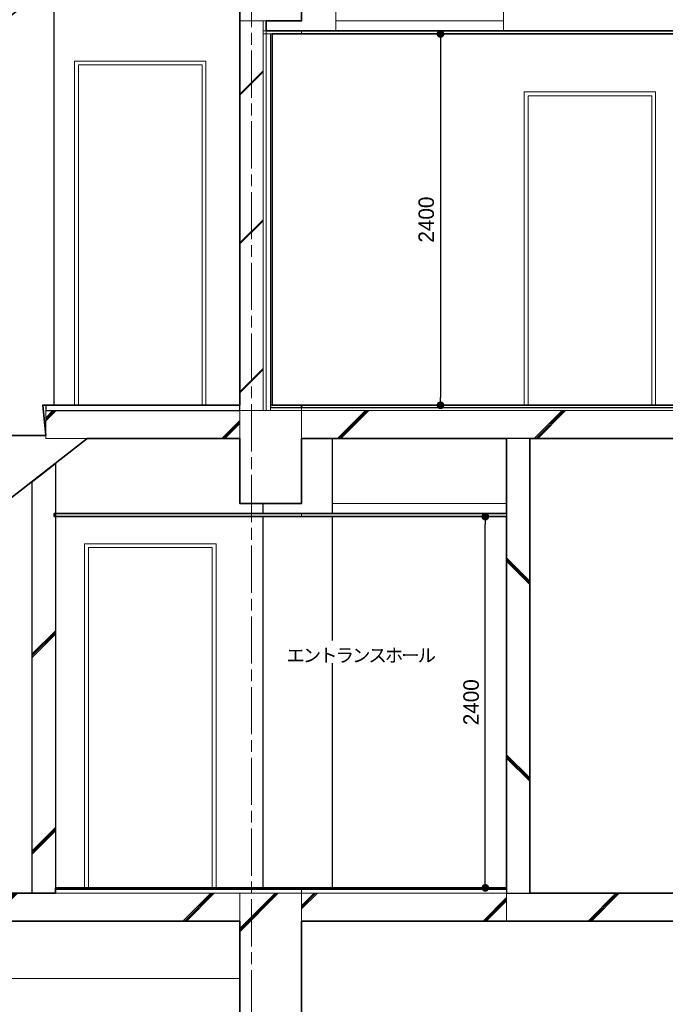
# Model space of a CAD drawing. Header units: millimetres. Extents: x -38341 to 3709, y -10682 to 48718.
# Tile 4 of 118: x -29051 to -24875, y -718 to 5647. Entities that reach past the tile are written whole.
import ezdxf

# ---------------------------------------------------------------- set-up
doc = ezdxf.new("R2010")
doc.units = ezdxf.units.MM
doc.header["$LTSCALE"] = 50
doc.header["$PDMODE"] = 1
doc.header["$PDSIZE"] = -2
doc.linetypes.add('ISO-08 一点鎖線', pattern=[9.144, 6.096, -0.762, 1.524, -0.762])
doc.layers.add('00ライン-グリッド-線', color=13, linetype='ISO-08 一点鎖線', lineweight=5, true_color=0xff5454)
for name, color, linetype, lineweight in [('02モデリング-01スペース-2名前', 7, 'Continuous', 5), ('02モデリング-02基礎-基礎梁', 7, 'Continuous', 18), ('02モデリング-02基礎-基礎梁_ハッチング', 7, 'Continuous', 5), ('02モデリング-03スラブ', 7, 'Continuous', 5), ('02モデリング-03スラブ-仕上げ', 7, 'Continuous', 5), ('02モデリング-03スラブ-仕上げ_ハッチング', 7, 'Continuous', 5), ('02モデリング-03スラブ_ハッチング', 7, 'Continuous', 5), ('02モデリング-04壁-内部', 7, 'Continuous', 5), ('02モデリング-04壁-外部', 7, 'Continuous', 5), ('02モデリング-04壁-外部_ハッチング', 7, 'Continuous', 5), ('02モデリング-05天井', 7, 'Continuous', 5), ('02モデリング-05天井_ハッチング', 7, 'Continuous', 5), ('02モデリング-07建具-鋼製', 7, 'Continuous', 5), ('02モデリング-08階段', 7, 'Continuous', 25), ('02モデリング-08階段_ハッチング', 7, 'Continuous', 5), ('02モデリング-10梁', 7, 'Continuous', 18), ('02モデリング-10梁_ハッチング', 7, 'Continuous', 5), ('02モデリング-11柱', 7, 'Continuous', 25), ('03構成要素-2壁-PB', 7, 'Continuous', 5), ('03構成要素-2壁-PB_ハッチング', 7, 'Continuous', 5), ('一般', 7, 'Continuous', 5), ('一般_ハッチング', 7, 'Continuous', 5), ('寸法', 7, 'Continuous', 5), ('断面スタイル', 7, 'Continuous', 35)]:
    doc.layers.add(name, color=color, linetype=linetype, lineweight=lineweight)
doc.styles.add('PT Sans Narrow', font='PTSans.ttc')
doc.styles.get("Standard").update_dxf_attribs({"font": 'txt', "bigfont": 'BIGFONT.SHX'})
doc.dimstyles.new('hiro2', dxfattribs={"dimtxt": 99.953704, "dimasz": 49.996948, "dimexe": 0, "dimexo": 75, "dimgap": 40, "dimtad": 1, "dimdsep": 46, "dimlunit": 6, "dimtxsty": 'PT Sans Narrow', "dimblk": 'DOT', "dimblk1": 'DOT', "dimblk2": 'DOT', "dimcen": 0, "dimazin": 0, "dimtfac": 0.8, "dimtix": 1, "dimtmove": 0, "dimatfit": 0, "dimldrblk": 'VW_FILLEDARROW', "dimfxl": 1, "dimfrac": 2, "dimtolj": 1, "dimarcsym": 0})

# ---------------------------------------------------------------- blocks, each defined once
blk = doc.blocks.new('Section-3')
at = {"layer": '02モデリング-02基礎-基礎梁', "color": 7, "linetype": 'Continuous', "lineweight": 18, "transparency": 33554687}
blk.add_line((-13535, -550), (-9235, -550), dxfattribs=at)
at = {"layer": '02モデリング-03スラブ', "color": 7, "linetype": 'Continuous', "lineweight": 5, "transparency": 33554687, "flags": 128}
blk.add_lwpolyline([(-8835.6, 0), (-8835.6, -180), (-8835, -180), (-8835, 0)], dxfattribs=at)
at = {"layer": '02モデリング-04壁-内部', "color": 7, "linetype": 'Continuous', "lineweight": 25, "transparency": 33554687}
blk.add_line((-10435, 3155), (-10435, 5894.6), dxfattribs=at)
at = {"layer": '02モデリング-04壁-外部', "color": 7, "linetype": 'Continuous', "lineweight": 5, "transparency": 33554687}
for p, q in [((-8615, 5575), (-8615, 6060)), ((-7530, 5575), (-7530, 6060)), ((-8271.7, 2435), (-7510, 2435))]:
    blk.add_line(p, q, dxfattribs=at)
at = {"layer": '02モデリング-04壁-外部', "color": 7, "linetype": 'Continuous', "lineweight": 25, "transparency": 33554687}
for p, q in [((-7360, 0), (-7360, 2940)), ((-9085, 2455), (-9085, 2520)), ((-9085, 35), (-9085, 2435))]:
    blk.add_line(p, q, dxfattribs=at)
at = {"layer": '02モデリング-07建具-鋼製', "color": 7, "linetype": 'Continuous', "lineweight": 5, "transparency": 33554687, "flags": 128}
for points in [[(-10304.2, 3155), (-10304.2, 5380), (-9454.2, 5380), (-9454.2, 3155)], [(-10279.2, 3155), (-10279.2, 5355), (-9479.2, 5355), (-9479.2, 3155)], [(-7396, 3155), (-7396, 5180), (-6546, 5180), (-6546, 3155)], [(-7371, 3155), (-7371, 5155), (-6571, 5155), (-6571, 3155)], [(-10238.6, 35), (-10238.6, 2260), (-9388.6, 2260), (-9388.6, 35)], [(-10213.6, 35), (-10213.6, 2235), (-9413.6, 2235), (-9413.6, 35)]]:
    blk.add_lwpolyline(points, dxfattribs=at)
at = {"layer": '02モデリング-10梁', "color": 7, "linetype": 'Continuous', "lineweight": 18, "transparency": 33554687}
for p, q in [((-8615, 5640), (-7530, 5640)), ((-8635, 2520), (-7510, 2520))]:
    blk.add_line(p, q, dxfattribs=at)
at = {"layer": '02モデリング-11柱', "color": 7, "linetype": 'Continuous', "lineweight": 25, "transparency": 33554687}
for p, q in [((-8635, 2455), (-8635, 2940)), ((-8635, 35), (-8635, 2435))]:
    blk.add_line(p, q, dxfattribs=at)
blk = doc.blocks.new('Section-4')
at = {"color": 255, "linetype": 'Continuous', "lineweight": 5}
for points, layer in [([(-8835, 0), (-8835, -1400), (-9235, -1400), (-9235, 0)], '02モデリング-02基礎-基礎梁_ハッチング'), ([(-9235, 3120), (-9235, 2520), (-8835, 2520), (-8835, 3120)], '02モデリング-10梁_ハッチング')]:
    blk.add_wipeout(points, dxfattribs=at).dxf.layer = layer
at = {"color": 255, "linetype": 'Continuous', "lineweight": 5, "transparency": 33554687}
for points, layer in [([(-7510, -180), (-7480.8, -180), (-7032.6, -180), (-6612.7, -180), (-2385.5, -180), (-2385.5, 0), (-6612.7, 0), (-7032.6, 0), (-7480.8, 0), (-7510, 0)], '02モデリング-03スラブ_ハッチング'), ([(-4995, 5555), (-5173.3, 5555), (-8835, 5555), (-8835, 5575), (-5173.3, 5575), (-4995, 5575)], '02モデリング-05天井_ハッチング'), ([(-10223, 6060), (-12223, 4500), (-12240, 4500), (-12240, 4715), (-12260, 4910), (-11990, 4910), (-12010, 5105), (-11740, 5105), (-11760, 5300), (-11490, 5300), (-11510, 5495), (-11240, 5495), (-11260, 5690), (-10990, 5690), (-11010, 5885), (-10740, 5885), (-10760, 6080), (-10490, 6080), (-10510, 6275), (-10490, 6275), (-10490, 6060)], '02モデリング-08階段_ハッチング'), ([(-10223, 2940), (-12223, 1380), (-12240, 1380), (-12240, 1595), (-12260, 1790), (-11990, 1790), (-12010, 1985), (-11740, 1985), (-11760, 2180), (-11490, 2180), (-11510, 2375), (-11240, 2375), (-11260, 2570), (-10990, 2570), (-11010, 2765), (-10740, 2765), (-10760, 2960), (-10490, 2960), (-10510, 3155), (-10490, 3155), (-10490, 2940)], '02モデリング-08階段_ハッチング')]:
    blk.add_wipeout(points, dxfattribs=at).dxf.layer = layer
at = {"layer": '02モデリング-02基礎-基礎梁_ハッチング', "linetype": 'Continuous', "lineweight": 5}
h = blk.add_hatch(dxfattribs=at)
h.set_pattern_fill('鉄筋コンクリート [CN] HF-スラブ', style=0, pattern_type=2)
h.set_pattern_definition([(45, (-9026.05, -713.3), (-621.7, 650.7), []), (45, (-9020.9, -719.4), (-621.8, 650.7), []), (45, (-9017.1, -726.5), (-621.8, 650.7), [])])
h.paths.add_polyline_path([(-8835, 0), (-8835, -1400), (-9235, -1400), (-9235, 0)])
at = {"layer": '02モデリング-03スラブ_ハッチング', "linetype": 'Continuous', "lineweight": 5, "transparency": 33554687}
h = blk.add_hatch(dxfattribs=at)
h.set_pattern_fill('鉄筋コンクリート [CN] HF-スラブ', style=0, pattern_type=2)
h.set_pattern_definition([(45, (-4938.8, -103.3), (-621.74, 650.72), []), (45, (-4933.6, -109.4), (-621.8, 650.67), []), (45, (-4929.85, -116.5), (-621.8, 650.67), [])])
h.paths.add_polyline_path([(-7510, -180), (-7480.8, -180), (-7032.6, -180), (-6612.7, -180), (-2385.5, -180), (-2385.5, 0), (-6612.7, 0), (-7032.6, 0), (-7480.8, 0), (-7510, 0)])
at = {"layer": '02モデリング-10梁_ハッチング', "linetype": 'Continuous', "lineweight": 5}
h = blk.add_hatch(dxfattribs=at)
h.set_pattern_fill('鉄筋コンクリート [CN] HF-スラブ', style=0, pattern_type=2)
h.set_pattern_definition([(45, (-9026.05, 2806.7), (-621.7, 650.7), []), (45, (-9020.9, 2800.6), (-621.8, 650.7), []), (45, (-9017.1, 2793.5), (-621.8, 650.7), [])])
h.paths.add_polyline_path([(-9235, 3120), (-9235, 2520), (-8835, 2520), (-8835, 3120)])
at = {"color": 255, "linetype": 'Continuous', "lineweight": 5, "transparency": 33554687}
for points in [[(-10490, 2940), (-9235, 2940), (-9235, 3120), (-10490, 3120)], [(-13535, 0), (-13535, -180), (-9235, -180), (-9235, 0)], [(-8835.5, -180), (-8835, -180), (-8835, 0), (-8835.5, 0)]]:
    blk.add_wipeout(points, dxfattribs=at).dxf.layer = '02モデリング-03スラブ_ハッチング'
at = {"layer": '02モデリング-03スラブ_ハッチング', "linetype": 'Continuous', "lineweight": 5, "transparency": 33554687}
h = blk.add_hatch(dxfattribs=at)
h.set_pattern_fill('鉄筋コンクリート [CN] HF-スラブ', style=0, pattern_type=2)
h.set_pattern_definition([(45, (-9853.55, 3016.7), (-621.7, 650.7), []), (45, (-9848.4, 3010.6), (-621.8, 650.7), []), (45, (-9844.6, 3003.5), (-621.8, 650.7), [])])
h.paths.add_polyline_path([(-10490, 2940), (-9235, 2940), (-9235, 3120), (-10490, 3120)])
h = blk.add_hatch(dxfattribs=at)
h.set_pattern_fill('鉄筋コンクリート [CN] HF-スラブ', style=0, pattern_type=2)
h.set_pattern_definition([(45, (-11376.05, -103.3), (-621.74, 650.72), []), (45, (-11370.9, -109.4), (-621.8, 650.67), []), (45, (-11367.1, -116.5), (-621.8, 650.67), [])])
h.paths.add_polyline_path([(-13535, 0), (-13535, -180), (-9235, -180), (-9235, 0)])
h = blk.add_hatch(dxfattribs=at)
h.set_pattern_fill('鉄筋コンクリート [CN] HF-スラブ', style=0, pattern_type=2)
h.set_pattern_definition([(45, (-8826.3, -103.3), (-621.7, 650.7), []), (45, (-8821.1, -109.4), (-621.8, 650.7), []), (45, (-8817.4, -116.5), (-621.8, 650.7), [])])
h.paths.add_polyline_path([(-8835.5, -180), (-8835, -180), (-8835, 0), (-8835.5, 0)])
at = {"color": 255, "linetype": 'Continuous', "lineweight": 5, "transparency": 33554687}
for points in [[(-10490, 3120), (-9235, 3120), (-9235, 3155), (-10490, 3155)], [(-8835, -180), (-7715, -180), (-7510, -180), (-7510, 0), (-7715, 0), (-8835, 0)]]:
    blk.add_wipeout(points, dxfattribs=at).dxf.layer = '02モデリング-03スラブ_ハッチング'
at = {"layer": '02モデリング-03スラブ_ハッチング', "linetype": 'Continuous', "lineweight": 5, "transparency": 33554687}
h = blk.add_hatch(dxfattribs=at)
h.set_pattern_fill('鉄筋コンクリート [CN] HF-スラブ', style=0, pattern_type=2)
h.set_pattern_definition([(45, (-8163.55, -103.3), (-621.7, 650.7), []), (45, (-8158.4, -109.4), (-621.8, 650.7), []), (45, (-8154.6, -116.5), (-621.8, 650.7), [])])
h.paths.add_polyline_path([(-8835, -180), (-7715, -180), (-7510, -180), (-7510, 0), (-7715, 0), (-8835, 0)])
at = {"color": 255, "linetype": 'Continuous', "lineweight": 5, "transparency": 33554687}
blk.add_wipeout([(-7510, 0), (-8271.7, 0), (-8835, 0), (-8835, 25), (-8271.7, 25), (-7510, 25)], dxfattribs=at).dxf.layer = '02モデリング-03スラブ-仕上げ_ハッチング'
blk.add_wipeout([(-8835, 0), (-8888.8, 0), (-9022.6, 0), (-10427.5, 0), (-10427.5, 25), (-8888.8, 25), (-8835, 25)], dxfattribs=at).dxf.layer = '02モデリング-03スラブ-仕上げ_ハッチング'
blk.add_wipeout([(-7510, 25), (-8271.7, 25), (-8835, 25), (-8835, 35), (-8271.7, 35), (-7510, 35)], dxfattribs=at).dxf.layer = '02モデリング-03スラブ-仕上げ_ハッチング'
for points, layer in [([(-8835, 25), (-8888.8, 25), (-9022.6, 25), (-10427.5, 25), (-10427.5, 35), (-8888.8, 35), (-8835, 35)], '02モデリング-03スラブ-仕上げ_ハッチング'), ([(-7510, 2940), (-7510, 0), (-7360, 0), (-7360, 2940)], '02モデリング-04壁-外部_ハッチング')]:
    blk.add_wipeout(points, dxfattribs=at).dxf.layer = layer
at = {"layer": '02モデリング-04壁-外部_ハッチング', "linetype": 'Continuous', "lineweight": 5, "transparency": 33554687}
h = blk.add_hatch(dxfattribs=at)
h.set_pattern_fill('鉄筋コンクリート [CN] HF-スラブ', angle=90, style=0, pattern_type=2)
h.set_pattern_definition([(135, (-7421.7, 1478.95), (-650.7, -621.74), []), (135, (-7415.6, 1484.1), (-650.67, -621.8), []), (135, (-7408.5, 1487.9), (-650.67, -621.8), [])])
h.paths.add_polyline_path([(-7510, 2940), (-7510, 0), (-7360, 0), (-7360, 2940)])
at = {"color": 255, "linetype": 'Continuous', "lineweight": 5, "transparency": 33554687}
for points, layer in [([(-4300, 2940), (-4811.5, 2940), (-5089.8, 2940), (-8835.2, 2940), (-8835.2, 3120), (-5089.8, 3120), (-4811.5, 3120), (-4300, 3120)], '02モデリング-03スラブ_ハッチング'), ([(-8271.7, 2435), (-8835, 2435), (-8835, 2455), (-8271.7, 2455), (-7510, 2455), (-7510, 2435)], '02モデリング-05天井_ハッチング')]:
    blk.add_wipeout(points, dxfattribs=at).dxf.layer = layer
at = {"layer": '02モデリング-03スラブ_ハッチング', "linetype": 'Continuous', "lineweight": 5, "transparency": 33554687}
h = blk.add_hatch(dxfattribs=at)
h.set_pattern_fill('鉄筋コンクリート [CN] HF-スラブ', style=0, pattern_type=2)
h.set_pattern_definition([(45, (-6558.6, 3016.7), (-621.74, 650.72), []), (45, (-6553.5, 3010.6), (-621.8, 650.67), []), (45, (-6549.7, 3003.5), (-621.8, 650.67), [])])
h.paths.add_polyline_path([(-4300, 2940), (-4811.5, 2940), (-5089.8, 2940), (-8835.2, 2940), (-8835.2, 3120), (-5089.8, 3120), (-4811.5, 3120), (-4300, 3120)])
at = {"color": 255, "linetype": 'Continuous', "lineweight": 5, "transparency": 33554687}
blk.add_wipeout([(-8835, 2435), (-8888.8, 2435), (-9022.6, 2435), (-10435, 2435), (-10435, 2455), (-9022.6, 2455), (-8888.8, 2455), (-8835, 2455)], dxfattribs=at).dxf.layer = '02モデリング-05天井_ハッチング'
for points, layer in [([(-8835, 3120), (-5169.2, 3120), (-4982.5, 3120), (-4982.5, 3140), (-5169.2, 3140), (-8835, 3140)], '02モデリング-03スラブ-仕上げ_ハッチング'), ([(-10577.5, 0), (-10577.5, 2662.9), (-10427.5, 2779.9), (-10427.5, 0)], '02モデリング-04壁-外部_ハッチング')]:
    blk.add_wipeout(points, dxfattribs=at).dxf.layer = layer
at = {"layer": '02モデリング-04壁-外部_ハッチング', "linetype": 'Continuous', "lineweight": 5, "transparency": 33554687}
h = blk.add_hatch(dxfattribs=at)
h.set_pattern_fill('鉄筋コンクリート [CN] HF-スラブ', style=0, pattern_type=2)
h.set_pattern_definition([(45, (8.95, -13.3), (-621.74, 650.724), []), (45, (14.1, -19.4), (-621.794, 650.67), []), (45, (17.9, -26.5), (-621.794, 650.67), [])])
h.paths.add_polyline_path([(-10577.5, 0), (-10577.5, 2662.9), (-10427.5, 2779.9), (-10427.5, 0)])
at = {"color": 255, "linetype": 'Continuous', "lineweight": 5, "transparency": 33554687}
blk.add_wipeout([(-9037.5, 3120), (-8835, 3120), (-8835, 3140), (-9037.5, 3140)], dxfattribs=at).dxf.layer = '02モデリング-03スラブ-仕上げ_ハッチング'
blk.add_wipeout([(-8835, 3140), (-5169.2, 3140), (-4982.5, 3140), (-4982.5, 3155), (-5169.2, 3155), (-8835, 3155)], dxfattribs=at).dxf.layer = '02モデリング-03スラブ-仕上げ_ハッチング'
blk.add_wipeout([(-9037.5, 3140), (-8835, 3140), (-8835, 3155), (-9037.5, 3155)], dxfattribs=at).dxf.layer = '02モデリング-03スラブ-仕上げ_ハッチング'
blk.add_wipeout([(-9037.5, 3155), (-9037.5, 5555), (-9025, 5555), (-9025, 3155)], dxfattribs=at).dxf.layer = '03構成要素-2壁-PB_ハッチング'
blk.add_wipeout([(-9065, 3120), (-9065, 5555), (-9037.5, 5555), (-9037.5, 3120)], dxfattribs=at).dxf.layer = '02モデリング-04壁-外部_ハッチング'
blk.add_wipeout([(-9085, 3120), (-9085, 5640), (-9065, 5640), (-9065, 3120)], dxfattribs=at).dxf.layer = '02モデリング-04壁-外部_ハッチング'
blk.add_wipeout([(-9085, 3120), (-9085, 5640), (-9235, 5640), (-9235, 3120)], dxfattribs=at).dxf.layer = '02モデリング-04壁-外部_ハッチング'
at = {"layer": '02モデリング-04壁-外部_ハッチング', "linetype": 'Continuous', "lineweight": 5, "transparency": 33554687}
h = blk.add_hatch(dxfattribs=at)
h.set_pattern_fill('鉄筋コンクリート [CN] HF-壁用', angle=90, style=0, pattern_type=2)
h.set_pattern_definition([(45, (-9123.7, 4412.87), (-21689, -20726.47), []), (45, (-9124.64, 4415.36), (-21689, -20726.47), []), (45, (-9126.2, 4416.9), (-21689, -20726.47), [])])
h.paths.add_polyline_path([(-9085, 3120), (-9085, 5640), (-9235, 5640), (-9235, 3120)])
at = {"color": 255, "linetype": 'Continuous', "lineweight": 5, "transparency": 33554687}
blk.add_wipeout([(-8835, 5555), (-9085, 5555), (-9085, 5575), (-8835, 5575)], dxfattribs=at).dxf.layer = '02モデリング-05天井_ハッチング'
at = {"color": 255, "linetype": 'Continuous', "lineweight": 5}
blk.add_wipeout([(-9235, 6240), (-9235, 5640), (-8835, 5640), (-8835, 6240)], dxfattribs=at).dxf.layer = '02モデリング-10梁_ハッチング'
at = {"layer": '02モデリング-10梁_ハッチング', "linetype": 'Continuous', "lineweight": 5}
h = blk.add_hatch(dxfattribs=at)
h.set_pattern_fill('鉄筋コンクリート [CN] HF-スラブ', style=0, pattern_type=2)
h.set_pattern_definition([(45, (-9026.05, 5926.7), (-621.7, 650.7), []), (45, (-9020.9, 5920.6), (-621.8, 650.7), []), (45, (-9017.1, 5913.5), (-621.8, 650.7), [])])
h.paths.add_polyline_path([(-9235, 6240), (-9235, 5640), (-8835, 5640), (-8835, 6240)])
blk = doc.blocks.new('Section-5')
at = {"layer": '02モデリング-02基礎-基礎梁', "color": 7, "linetype": 'Continuous', "lineweight": 18, "transparency": 33554687}
for p, q in [((-9235, -1400), (-9235, 0)), ((-9235, 0), (-8835, 0)), ((-8835, 0), (-8835, -1400))]:
    blk.add_line(p, q, dxfattribs=at)
at = {"layer": '02モデリング-03スラブ', "color": 7, "linetype": 'Continuous', "lineweight": 25, "transparency": 33554687}
for p, q in [((-9235, 3155), (-10490, 3155)), ((-10490, 3155), (-10490, 3120)), ((-10490, 3120), (-9235, 3120)), ((-9235, 3120), (-9235, 3155))]:
    blk.add_line(p, q, dxfattribs=at)
at = {"layer": '02モデリング-03スラブ', "color": 7, "linetype": 'Continuous', "lineweight": 5, "transparency": 33554687}
for p, q in [((-9235, 3120), (-10490, 3120)), ((-10490, 3120), (-10490, 2940)), ((-9235, 2940), (-9235, 3120)), ((-8835.2, 2940), (-8835.2, 3120)), ((-8835.2, 3120), (-5089.8, 3120)), ((-10490, 2940), (-9235, 2940)), ((-5089.8, 2940), (-8835.2, 2940)), ((-9235, 0), (-13535, 0)), ((-9235, -180), (-9235, 0)), ((-8835, 0), (-8835.5, 0)), ((-8835.5, 0), (-8835.5, -180)), ((-8835, -180), (-8835, 0)), ((-7715, 0), (-8835, 0)), ((-8835, 0), (-8835, -180)), ((-7510, 0), (-7715, 0)), ((-7480.8, 0), (-7510, 0)), ((-7510, 0), (-7510, -180)), ((-7510, -180), (-7510, 0)), ((-7032.6, 0), (-7480.8, 0)), ((-6612.7, 0), (-7032.6, 0)), ((-2385.5, 0), (-6612.7, 0)), ((-13535, -180), (-9235, -180)), ((-8835.5, -180), (-8835, -180)), ((-8835, -180), (-7715, -180)), ((-7715, -180), (-7510, -180)), ((-7510, -180), (-7480.8, -180)), ((-7480.8, -180), (-7032.6, -180)), ((-7032.6, -180), (-6612.7, -180)), ((-6612.7, -180), (-2385.5, -180))]:
    blk.add_line(p, q, dxfattribs=at)
at = {"layer": '02モデリング-03スラブ-仕上げ', "color": 7, "linetype": 'Continuous', "lineweight": 25, "transparency": 33554687}
for p, q in [((-8835, 3155), (-9037.5, 3155)), ((-9037.5, 3155), (-9037.5, 3140)), ((-9037.5, 3140), (-8835, 3140)), ((-5169.2, 3155), (-8835, 3155)), ((-8835, 3155), (-8835, 3140)), ((-8835, 3140), (-8835, 3155)), ((-8835, 3140), (-5169.2, 3140)), ((-10427.5, 25), (-10427.5, 35)), ((-10427.5, 35), (-8888.8, 35)), ((-9022.6, 25), (-10427.5, 25)), ((-8888.8, 25), (-9022.6, 25)), ((-8888.8, 35), (-8835, 35)), ((-8835, 25), (-8888.8, 25)), ((-8835, 25), (-8835, 35)), ((-8835, 35), (-8271.7, 35)), ((-8835, 35), (-8835, 25)), ((-8271.7, 25), (-8835, 25)), ((-8271.7, 35), (-7510, 35)), ((-7510, 25), (-8271.7, 25)), ((-7510, 35), (-7510, 25))]:
    blk.add_line(p, q, dxfattribs=at)
at = {"layer": '02モデリング-03スラブ-仕上げ', "color": 7, "linetype": 'Continuous', "lineweight": 18, "transparency": 33554687}
for p, q in [((-8835, 3140), (-9037.5, 3140)), ((-9037.5, 3140), (-9037.5, 3120)), ((-9037.5, 3120), (-8835, 3120)), ((-5169.2, 3140), (-8835, 3140)), ((-8835, 3140), (-8835, 3120)), ((-8835, 3120), (-8835, 3140)), ((-8835, 3120), (-5169.2, 3120)), ((-10427.5, 0), (-10427.5, 25)), ((-10427.5, 25), (-8888.8, 25)), ((-9022.6, 0), (-10427.5, 0)), ((-8888.8, 0), (-9022.6, 0)), ((-8888.8, 25), (-8835, 25)), ((-8835, 0), (-8888.8, 0)), ((-8835, 0), (-8835, 25)), ((-8835, 25), (-8271.7, 25)), ((-8835, 25), (-8835, 0)), ((-8271.7, 0), (-8835, 0)), ((-8271.7, 25), (-7510, 25)), ((-7510, 0), (-8271.7, 0)), ((-7510, 25), (-7510, 0))]:
    blk.add_line(p, q, dxfattribs=at)
at = {"layer": '02モデリング-04壁-外部', "color": 7, "linetype": 'Continuous', "lineweight": 13, "transparency": 33554687}
for p, q in [((-9235, 3120), (-9235, 5640)), ((-9085, 3120), (-9085, 5640))]:
    blk.add_line(p, q, dxfattribs=at)
at = {"layer": '02モデリング-04壁-外部', "color": 7, "linetype": 'Continuous', "lineweight": 5, "transparency": 33554687}
for p, q in [((-9235, 5640), (-9085, 5640)), ((-9085, 3120), (-9085, 5640)), ((-9085, 5640), (-9065, 5640)), ((-9065, 3120), (-9065, 5640)), ((-9065, 3120), (-9065, 5555)), ((-9065, 5555), (-9037.5, 5555)), ((-9037.5, 3120), (-9037.5, 5555)), ((-9037.5, 5555), (-9025, 5555)), ((-9025, 3155), (-9025, 5555)), ((-9235, 3120), (-9085, 3120)), ((-9085, 3120), (-9065, 3120)), ((-9065, 3120), (-9037.5, 3120)), ((-9037.5, 3155), (-9025, 3155))]:
    blk.add_line(p, q, dxfattribs=at)
at = {"layer": '02モデリング-04壁-外部', "color": 7, "linetype": 'Continuous', "lineweight": 25, "transparency": 33554687}
for p, q in [((-7510, 2940), (-7510, 0)), ((-7360, 2940), (-7510, 2940)), ((-7360, 0), (-7360, 2940)), ((-10577.5, 2662.9), (-10427.5, 2779.9)), ((-10427.5, 2779.9), (-10427.5, 0)), ((-10577.5, 0), (-10577.5, 2662.9)), ((-10427.5, 0), (-10577.5, 0)), ((-7510, 0), (-7360, 0))]:
    blk.add_line(p, q, dxfattribs=at)
at = {"layer": '02モデリング-05天井', "color": 7, "linetype": 'Continuous', "lineweight": 13, "transparency": 33554687}
for p, q in [((-9085, 5555), (-9085, 5575)), ((-9085, 5575), (-8835, 5575)), ((-8835, 5555), (-9085, 5555)), ((-8835, 5555), (-8835, 5575)), ((-8835, 5575), (-5173.3, 5575)), ((-8835, 5575), (-8835, 5555)), ((-5173.3, 5555), (-8835, 5555)), ((-10435, 2435), (-10435, 2455)), ((-10435, 2455), (-9022.6, 2455)), ((-9022.6, 2435), (-10435, 2435)), ((-9022.6, 2455), (-8888.8, 2455)), ((-8888.8, 2435), (-9022.6, 2435)), ((-8888.8, 2455), (-8835, 2455)), ((-8835, 2435), (-8888.8, 2435)), ((-8835, 2435), (-8835, 2455)), ((-8835, 2455), (-8271.7, 2455)), ((-8835, 2455), (-8835, 2435)), ((-8271.7, 2435), (-8835, 2435)), ((-8271.7, 2455), (-7510, 2455)), ((-7510, 2435), (-8271.7, 2435)), ((-7510, 2455), (-7510, 2435))]:
    blk.add_line(p, q, dxfattribs=at)
at = {"layer": '02モデリング-08階段', "color": 7, "linetype": 'Continuous', "lineweight": 5, "transparency": 33554687}
for p, q in [((-10490, 2960), (-10510, 3155)), ((-10510, 3155), (-10490, 3155)), ((-10490, 3155), (-10490, 2940)), ((-10223, 2940), (-12223, 1380)), ((-10760, 2960), (-10490, 2960)), ((-10490, 2940), (-10223, 2940))]:
    blk.add_line(p, q, dxfattribs=at)
at = {"layer": '02モデリング-10梁', "color": 7, "linetype": 'Continuous', "lineweight": 18, "transparency": 33554687}
for p, q in [((-9235, 6240), (-9235, 5640)), ((-8835, 5640), (-8835, 6240)), ((-9235, 5640), (-8835, 5640)), ((-9235, 3120), (-9235, 2520)), ((-8835, 3120), (-9235, 3120)), ((-8835, 2520), (-8835, 3120)), ((-9235, 2520), (-8835, 2520))]:
    blk.add_line(p, q, dxfattribs=at)
at = {"layer": '03構成要素-2壁-PB', "color": 7, "linetype": 'Continuous', "lineweight": 5, "transparency": 33554687}
blk.add_line((-9037.5, 3155), (-9037.5, 5555), dxfattribs=at)
at = {"layer": '断面スタイル', "transparency": 33554687, "flags": 128}
for points in [[(-2385.5, 9180), (-2385.5, 9000), (-3952.5, 9000), (-3952.5, 6275), (-4030, 6275), (-4030, 6240), (-3940, 6240), (-3940, 6060), (-2385.5, 6060), (-2385.5, 5880), (-3952.5, 5880), (-3952.5, 3120), (-3940, 3120), (-3940, 2940), (-2385.2, 2940), (-2385.2, 2760), (-4300, 2760), (-4300, 2940), (-7360, 2940), (-7360, 0), (-2385.5, 0), (-2385.5, -180), (-8835, -180), (-8835, -1400)], [(-9235, -1400), (-9235, -180), (-13535, -180), (-13535, -1400)], [(-10760, 2960), (-10490, 2960), (-10510, 3155), (-10490, 3155), (-9235, 3155), (-9235, 5640), (-9235, 6060), (-10223, 6060), (-12223, 4500)]]:
    blk.add_lwpolyline(points, dxfattribs=at)
for points in [[(-4811.5, 6060), (-8835, 6060), (-8835, 5640), (-9065, 5640), (-9065, 5575), (-4030, 5575), (-4030, 5880), (-4300, 5880), (-4300, 6060)], [(-5173.3, 5555), (-9025, 5555), (-9025, 3155), (-4030, 3155), (-4030, 5555), (-4905, 5555), (-4905, 5180), (-4995, 5180), (-4995, 5555)], [(-7510, 2455), (-7510, 2940), (-8835, 2940), (-8835, 2520), (-9235, 2520), (-9235, 2940), (-10223, 2940), (-12223, 1380), (-13785, 1380), (-13785, 0), (-10427.5, 0), (-10427.5, 35), (-7510, 35), (-7510, 2435), (-10435, 2435), (-10435, 2455), (-8271.7, 2455)]]:
    blk.add_lwpolyline(points, close=True, dxfattribs=at)
blk = doc.blocks.new('グリッド線-3')
at = {"layer": '00ライン-グリッド-線', "transparency": 33554687}
blk.add_line((0, 0), (0, -14980), dxfattribs=at)
at = {"layer": '00ライン-グリッド-線', "color": 0, "flags": 1}
for tag in ['instanceID', 'IFC_UUID']:
    blk.add_attdef(tag, (-10434.1, -22934.4), '', height=0.18, dxfattribs=at)
blk = doc.blocks.new('グループ-39')
at = {"color": 255, "linetype": 'Continuous', "lineweight": 5, "transparency": 33554687}
blk.add_wipeout([(-108.9, -71.9), (873.8, -71.9), (873.8, 71.4), (-108.9, 71.4)], dxfattribs=at).dxf.layer = '一般_ハッチング'
at = {"layer": '一般', "color": 7, "transparency": 33554687, "insert": (-108.9, -71.9), "char_height": 87.459, "attachment_point": 7, "line_spacing_factor": 2.004657, "style": 'PT Sans Narrow'}
blk.add_mtext('{\\T0.89;エントランスホール}', dxfattribs=at)
blk = doc.blocks.new('データタグ-20')
at = {"layer": '02モデリング-01スペース-2名前', "color": 7, "transparency": 33554687}
blk.add_blockref('グループ-39', (0, 0), dxfattribs=at)
blk = doc.blocks.new('_Dot')
at = {"color": 0, "linetype": 'ByBlock', "lineweight": -2}
blk.add_line((-0.5, 0), (-1, 0), dxfattribs=at)
at = {"color": 0, "linetype": 'ByBlock', "const_width": 0.5}
blk.add_lwpolyline([(-0.25, 0, 1), (0.25, 0, 1)], format="xyb", close=True, dxfattribs=at)
blk = doc.blocks.new('*D129')
at = {"layer": 'Defpoints', "color": 0, "transparency": 33554687}
for p in [(-26295.7, 2435), (-26039.2, 2435), (-26295.7, 35)]:
    blk.add_point(p, dxfattribs=at)
at = {"layer": '寸法', "color": 0, "linetype": 'Continuous', "lineweight": -2, "transparency": 33554687}
for p, q in [((-26220.7, 2435), (-26039.2, 2435)), ((-26039.2, 85), (-26039.2, 2385)), ((-26220.7, 35), (-26039.2, 35))]:
    blk.add_line(p, q, dxfattribs=at)
at = {"layer": '寸法', "color": 0, "lineweight": -2, "xscale": 49.99694824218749, "yscale": 49.99694824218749, "zscale": 49.99694824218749}
for p, rotation in [((-26039.2, 2435), 89.99999999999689), ((-26039.2, 35), 269.9999999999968)]:
    blk.add_blockref('_Dot', p, dxfattribs=dict(at, rotation=rotation))
at = {"layer": '寸法', "color": 0, "lineweight": 5, "transparency": 33554687, "insert": (-26130.8, 1235), "char_height": 99.95, "attachment_point": 5, "rotation": 90, "style": 'PT Sans Narrow'}
blk.add_mtext('\\A1;2400', dxfattribs=at)
blk = doc.blocks.new('VW_FILLEDARROW')
at = {"linetype": 'Continuous', "lineweight": 0, "transparency": 16777216}
blk.add_hatch(color=0, dxfattribs=at).paths.add_polyline_path([(-1.2, 0.32), (0, 0), (-1.2, -0.32), (-0.9, 0)])
at = {"color": 0, "linetype": 'Continuous', "lineweight": 5, "transparency": 16777216, "flags": 128}
blk.add_lwpolyline([(-1.2, 0.32), (0, 0), (-1.2, -0.32), (-0.9, 0)], close=True, dxfattribs=at)
blk = doc.blocks.new('*D130')
at = {"layer": 'Defpoints', "color": 0, "transparency": 33554687}
for p in [(-26120.4, 5555), (-26329.2, 3155), (-26120.4, 3155)]:
    blk.add_point(p, dxfattribs=at)
at = {"layer": '寸法', "color": 0, "linetype": 'Continuous', "lineweight": -2, "transparency": 33554687}
for p, q in [((-26195.4, 5555), (-26329.2, 5555)), ((-26329.2, 5505), (-26329.2, 3205)), ((-26195.4, 3155), (-26329.2, 3155))]:
    blk.add_line(p, q, dxfattribs=at)
at = {"layer": '寸法', "color": 0, "lineweight": -2, "xscale": 49.99694824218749, "yscale": 49.99694824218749, "zscale": 49.99694824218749}
for p, rotation in [((-26329.2, 5555), 90), ((-26329.2, 3155), 270)]:
    blk.add_blockref('_Dot', p, dxfattribs=dict(at, rotation=rotation))
at = {"layer": '寸法', "color": 0, "lineweight": 5, "transparency": 33554687, "insert": (-26420.8, 4355), "char_height": 99.95, "attachment_point": 5, "rotation": 90, "style": 'PT Sans Narrow'}
blk.add_mtext('\\A1;2400', dxfattribs=at)

msp = doc.modelspace()

# ---------------------------------------------------------------- block references
at = {"layer": '02モデリング-03スラブ', "color": 7, "transparency": 33554687}
msp.add_blockref('Section-3', (-18391.964, 0), dxfattribs=at)

# ---------------------------------------------------------------- next in the draw order: block references
msp.add_blockref('Section-4', (-18391.964, 0), dxfattribs=at)

# ---------------------------------------------------------------- next in the draw order: block references
msp.add_blockref('Section-5', (-18391.964, 0), dxfattribs=at)

# ---------------------------------------------------------------- next in the draw order: dimensions: what is measured, and where the dimension line sits
at = {"layer": '寸法', "color": 7, "linetype": 'Continuous', "lineweight": 5, "transparency": 33554687}
dim = msp.add_linear_dim(base=(-26329.202, 3155), p1=(-26120.444, 5555), p2=(-26120.444, 3155), angle=270, dimstyle='hiro2', override={"dimpost": '<>', "dimtxsty": 'PT Sans Narrow', "dimtmove": 2}, dxfattribs=at)
dim.commit()
dim.dimension.update_dxf_attribs({"geometry": '*D130', "text_midpoint": (-26420.809, 4355)})

# ---------------------------------------------------------------- next in the draw order: block references
at = {"layer": '00ライン-グリッド-線'}
msp.add_blockref('グリッド線-3', (-27551.964, 13220), dxfattribs=at)

# ---------------------------------------------------------------- next in the draw order: block references
at = {"layer": '02モデリング-01スペース-2名前', "color": 7, "transparency": 33554687}
msp.add_blockref('データタグ-20', (-27217.345, 1561.579), dxfattribs=at)

# ---------------------------------------------------------------- next in the draw order: dimensions: what is measured, and where the dimension line sits
at = {"layer": '寸法', "color": 7, "linetype": 'Continuous', "lineweight": 5, "transparency": 33554687}
dim = msp.add_linear_dim(base=(-26039.202, 2435), p1=(-26295.714, 35), p2=(-26295.714, 2435), angle=270, dimstyle='hiro2', override={"dimpost": '<>', "dimtxsty": 'PT Sans Narrow', "dimtmove": 2}, dxfattribs=at)
dim.commit()
dim.dimension.update_dxf_attribs({"geometry": '*D129', "text_midpoint": (-26130.809, 1235)})

doc.saveas('drawing.dxf')
